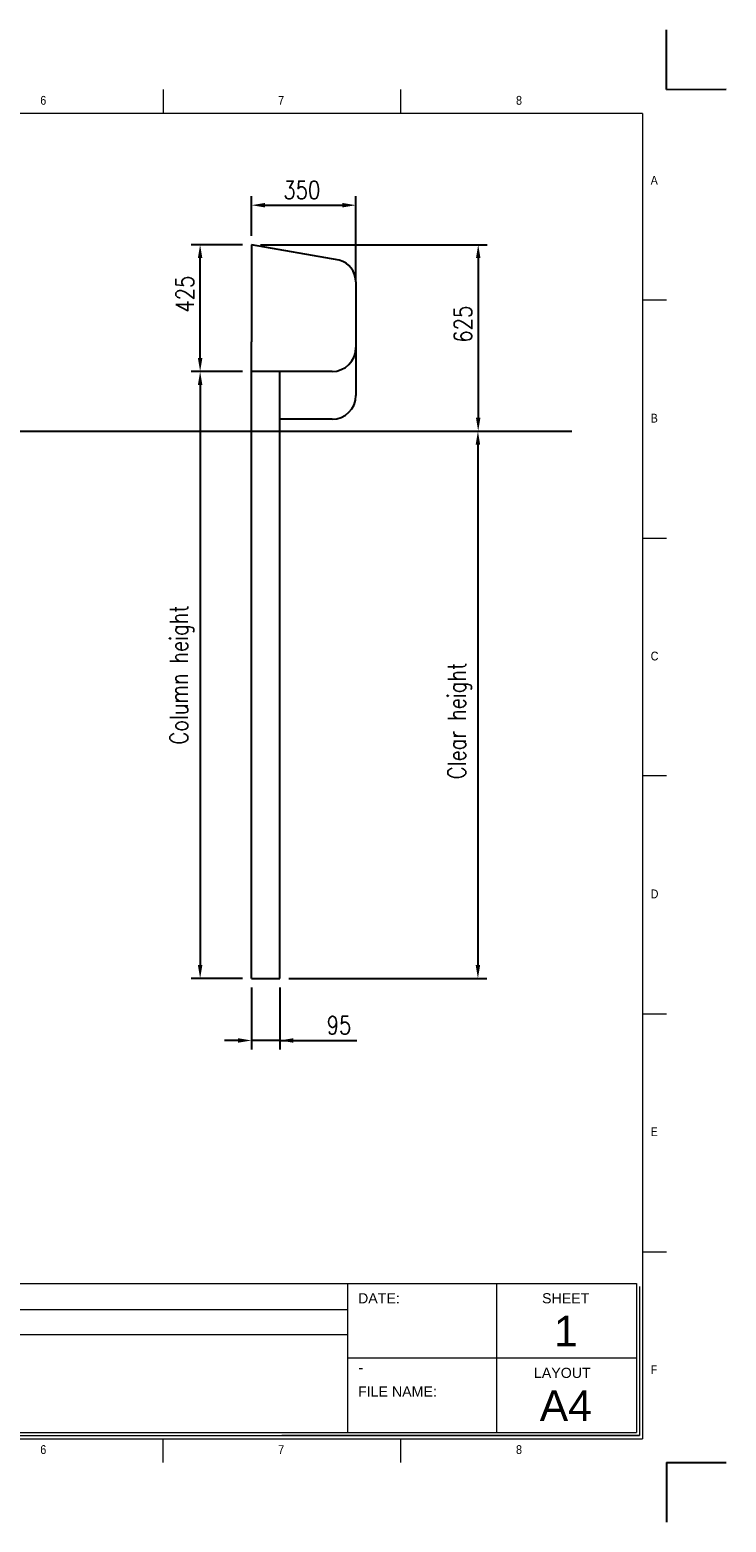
# Model space of a CAD drawing. Header units: millimetres. Extents: x 106533 to 120455, y 95328 to 100331.
# Tile 8 of 8: x 118121 to 120455, y 95329 to 100331. Entities that reach past the tile are written whole.
import ezdxf

# ---------------------------------------------------------------- set-up
doc = ezdxf.new("R2010")
doc.units = ezdxf.units.MM
doc.layers.add('Disegno', color=1, linetype='Continuous')
doc.layers.add('FORMAT', color=7, linetype='Continuous')
doc.styles.add('NYIP', font='romans.shx', dxfattribs={"width": 0.8})
doc.styles.add('SLDTEXTSTYLE0', font='GOTHIC.TTF', dxfattribs={"width": 0.913})
doc.styles.get("Standard").update_dxf_attribs({"font": 'arial.ttf'})
doc.dimstyles.new('STANDARD35', dxfattribs={"dimscale": 35, "dimtxt": 2, "dimasz": 1.5, "dimexe": 1, "dimexo": 1, "dimgap": 0.7, "dimtad": 1, "dimdec": 0, "dimdsep": 46, "dimtxsty": 'NYIP', "dimcen": 0, "dimclrd": 1, "dimclre": 1, "dimclrt": 2, "dimadec": 0, "dimazin": 0, "dimtfac": 1, "dimtdec": 0, "dimtix": 1, "dimtmove": 0, "dimatfit": 3, "dimfxl": 0, "dimtvp": 1, "dimtolj": 1, "dimtzin": 0, "dimarcsym": 0})

# ---------------------------------------------------------------- blocks, each defined once
blk = doc.blocks.new('A$C7C9C4F3F')
at = {"color": 7, "lineweight": 5}
for p, q in [((8295, 11245), (8295, 11504)), ((0, 1766), (199, 1766))]:
    blk.add_line(p, q, dxfattribs=at)
at = {"layer": 'FORMAT', "color": 7, "lineweight": 5}
for p, q in [((2216, 11304), (2216, 11504)), ((4209, 11504), (4209, 11304)), ((6202, 11304), (6202, 11504)), ((10188, 11304), (10188, 11504)), ((12181, 11504), (12181, 11304)), ((14174, 11304), (14174, 11504)), ((16199, 11304), (199, 11304)), ((199, 11304), (199, 199)), ((16199, 11304), (16199, 199)), ((199, 9738), (0, 9738)), ((16399, 9738), (16199, 9738)), ((0, 7745), (199, 7745)), ((16199, 7745), (16399, 7745)), ((0, 5752), (199, 5752)), ((16399, 5752), (16199, 5752)), ((0, 3759), (199, 3759)), ((16199, 3759), (16399, 3759)), ((16199, 1766), (16399, 1766)), ((8295, 0), (8295, 258)), ((199, 199), (16199, 199)), ((2224, 0), (2224, 199)), ((4018, 199), (4018, 0)), ((6210, 0), (6210, 199)), ((10188, 0), (10188, 199)), ((12181, 0), (12181, 199)), ((14174, 0), (14174, 199))]:
    blk.add_line(p, q, dxfattribs=at)
at = {"color": 7, "lineweight": 5, "char_height": 73.8, "attachment_point": 1, "style": 'SLDTEXTSTYLE0'}
for s, insert in [('1', (1203, 11450)), ('2', (3180, 11450)), ('3', (5173, 11450)), ('4', (7166, 11450)), ('5', (9159, 11450)), ('6', (11152, 11450)), ('7', (13145, 11450)), ('8', (15138, 11450)), ('A', (66, 10780)), ('A', (16266, 10780)), ('B', (66, 8787)), ('B', (16266, 8787)), ('C', (66, 6794)), ('C', (16266, 6794)), ('D', (66, 4801)), ('D', (16266, 4801)), ('E', (66, 2808)), ('1', (1012, 145)), ('2', (2988, 145)), ('3', (4981, 145)), ('4', (6974, 145))]:
    blk.add_mtext(s, dxfattribs=dict(at, insert=insert))
at = {"layer": 'FORMAT', "color": 7, "lineweight": 5, "char_height": 73.8, "attachment_point": 1, "style": 'SLDTEXTSTYLE0'}
for s, insert in [('E', (16266, 2808)), ('F', (66, 815)), ('F', (16266, 815)), ('5', (9159, 145)), ('6', (11152, 145)), ('7', (13145, 145)), ('8', (15138, 145))]:
    blk.add_mtext(s, dxfattribs=dict(at, insert=insert))
blk = doc.blocks.new('*D289')
at = {"color": 7, "lineweight": -2}
for p, q in [((118863.9, 97121.7), (118863.9, 96913.7)), ((118958.9, 97121.7), (118958.9, 96913.7)), ((118818.9, 96943.7), (118773.9, 96943.7)), ((118958.9, 96943.7), (118863.9, 96943.7)), ((118958.9, 96943.7), (119217.2, 96943.7)), ((119003.9, 96943.7), (119048.9, 96943.7))]:
    blk.add_line(p, q, dxfattribs=at)
at = {"color": 7}
for points in [[(118818.9, 96936.2), (118818.9, 96951.2), (118863.9, 96943.7)], [(119003.9, 96951.2), (119003.9, 96936.2), (118958.9, 96943.7)]]:
    blk.add_solid(points, dxfattribs=at)
at = {"layer": 'Defpoints', "color": 0}
for p in [(118863.9, 97151.7), (118958.9, 97151.7), (118863.9, 96943.7)]:
    blk.add_point(p, dxfattribs=at)
at = {"color": 7, "lineweight": 0, "insert": (119157.4, 96994.7), "char_height": 60, "attachment_point": 5, "style": 'NYIP'}
blk.add_mtext('\\A1;95', dxfattribs=at)
blk = doc.blocks.new('*D290')
at = {"color": 7, "lineweight": -2}
for p, q in [((118833.9, 99610.7), (118661.9, 99610.7)), ((118691.9, 99230.7), (118691.9, 99565.7)), ((118833.9, 99185.7), (118661.9, 99185.7))]:
    blk.add_line(p, q, dxfattribs=at)
at = {"color": 7}
for points in [[(118699.4, 99565.7), (118684.4, 99565.7), (118691.9, 99610.7)], [(118684.4, 99230.7), (118699.4, 99230.7), (118691.9, 99185.7)]]:
    blk.add_solid(points, dxfattribs=at)
at = {"layer": 'Defpoints', "color": 0}
for p in [(118691.9, 99610.7), (118863.9, 99610.7), (118863.9, 99185.7)]:
    blk.add_point(p, dxfattribs=at)
at = {"color": 7, "lineweight": 0, "insert": (118640.9, 99445), "char_height": 60, "attachment_point": 5, "rotation": 90, "style": 'NYIP'}
blk.add_mtext('\\A1;425', dxfattribs=at)
blk = doc.blocks.new('*D291')
at = {"color": 7, "lineweight": -2}
for p, q in [((118863.9, 99640.7), (118863.9, 99773.1)), ((118908.9, 99743.1), (119168.9, 99743.1)), ((119213.9, 99489.4), (119213.9, 99773.1))]:
    blk.add_line(p, q, dxfattribs=at)
at = {"color": 7}
for points in [[(118908.9, 99750.6), (118908.9, 99735.6), (118863.9, 99743.1)], [(119168.9, 99735.6), (119168.9, 99750.6), (119213.9, 99743.1)]]:
    blk.add_solid(points, dxfattribs=at)
at = {"layer": 'Defpoints', "color": 0}
for p in [(119213.9, 99743.1), (118863.9, 99610.7), (119213.9, 99459.4)]:
    blk.add_point(p, dxfattribs=at)
at = {"color": 7, "lineweight": 0, "insert": (119032.6, 99794.1), "char_height": 60, "attachment_point": 5, "style": 'NYIP'}
blk.add_mtext('\\A1;350', dxfattribs=at)
blk = doc.blocks.new('*D293')
at = {"color": 7, "lineweight": -2}
for p, q in [((118833.9, 99185.7), (118661.9, 99185.7)), ((118691.9, 99140.7), (118691.9, 97196.7)), ((118833.9, 97151.7), (118661.9, 97151.7))]:
    blk.add_line(p, q, dxfattribs=at)
at = {"color": 7}
for points in [[(118699.4, 99140.7), (118684.4, 99140.7), (118691.9, 99185.7)], [(118684.4, 97196.7), (118699.4, 97196.7), (118691.9, 97151.7)]]:
    blk.add_solid(points, dxfattribs=at)
at = {"layer": 'Defpoints', "color": 0}
for p in [(118863.9, 99185.7), (118691.9, 97151.7), (118863.9, 97151.7)]:
    blk.add_point(p, dxfattribs=at)
at = {"color": 7, "lineweight": 0, "insert": (118630.9, 98168.7), "char_height": 60, "attachment_point": 5, "rotation": 90, "style": 'NYIP'}
blk.add_mtext('\\A1;Column height', dxfattribs=at)
blk = doc.blocks.new('*D294')
at = {"color": 7, "lineweight": -2}
for p, q in [((118893.9, 99610.7), (119653.9, 99610.7)), ((119623.9, 99565.7), (119623.9, 99030.7)), ((118988.9, 98985.7), (119653.9, 98985.7))]:
    blk.add_line(p, q, dxfattribs=at)
at = {"color": 7}
for points in [[(119631.4, 99565.7), (119616.4, 99565.7), (119623.9, 99610.7)], [(119616.4, 99030.7), (119631.4, 99030.7), (119623.9, 98985.7)]]:
    blk.add_solid(points, dxfattribs=at)
at = {"layer": 'Defpoints', "color": 0}
for p in [(118863.9, 99610.7), (118958.9, 98985.7), (119623.9, 98985.7)]:
    blk.add_point(p, dxfattribs=at)
at = {"color": 7, "lineweight": 0, "insert": (119572.9, 99344.2), "char_height": 60, "attachment_point": 5, "rotation": 90, "style": 'NYIP'}
blk.add_mtext('\\A1;625', dxfattribs=at)
blk = doc.blocks.new('*D295')
at = {"color": 7, "lineweight": -2}
for p, q in [((119627.2, 98985.7), (119652.9, 98985.7)), ((119622.9, 98940.7), (119622.9, 97196.7)), ((118988.9, 97151.7), (119652.9, 97151.7))]:
    blk.add_line(p, q, dxfattribs=at)
at = {"color": 7}
for points in [[(119630.4, 98940.7), (119615.4, 98940.7), (119622.9, 98985.7)], [(119615.4, 97196.7), (119630.4, 97196.7), (119622.9, 97151.7)]]:
    blk.add_solid(points, dxfattribs=at)
at = {"layer": 'Defpoints', "color": 0}
for p in [(119597.2, 98985.7), (118958.9, 97151.7), (119622.9, 97151.7)]:
    blk.add_point(p, dxfattribs=at)
at = {"color": 7, "lineweight": 0, "insert": (119561.9, 98014.7), "char_height": 60, "attachment_point": 5, "rotation": 90, "style": 'NYIP'}
blk.add_mtext('\\A1;Clear height', dxfattribs=at)

msp = doc.modelspace()

# ---------------------------------------------------------------- linework, layer by layer
at = {"color": 7}
for p, q in [((120254.8, 100130.8), (120254.8, 100330.8)), ((120254.8, 95529.3), (120254.8, 95329.3))]:
    msp.add_line(p, q, dxfattribs=at)
for p, q in [((120254.8, 100130.8), (120454.8, 100131.7)), ((118863.9, 99610.7), (118863.9, 99285.7)), ((119158.3, 99558.6), (118863.9, 99610.7)), ((117099.4, 98985.7), (119937.6, 98985.7)), ((118863.9, 97151.7), (118958.9, 97151.7)), ((120254.8, 95529.3), (120454.8, 95529.3))]:
    msp.add_line(p, q)
at = {"lineweight": 5}
for p, q in [((117595.2, 96129.6), (120154.5, 96129.6)), ((119185.4, 96129.6), (119185.4, 95629.6)), ((119685.4, 96129.6), (119685.4, 95629.6)), ((120154.5, 96129.6), (120154.5, 95629.6)), ((120164.8, 96119.3), (120164.8, 95619.3)), ((117597.2, 96042.1), (119185.4, 96042.1)), ((117597.2, 95958.2), (119185.4, 95958.2)), ((119185.4, 95879.6), (120154.5, 95879.6)), ((117595.2, 95629.6), (120154.5, 95629.6)), ((117605.6, 95619.3), (120164.8, 95619.3)), ((120164.8, 95619.3), (118965.8, 95619.3)), ((118976.1, 95619.3), (120164.8, 95619.3))]:
    msp.add_line(p, q, dxfattribs=at)
msp.add_arc((119138.9, 99486.2), 75, 0, 75)
at = {"layer": 'Disegno', "color": 7}
for p, q in [((119213.9, 99486.2), (119213.9, 99365.7)), ((119213.9, 99459.4), (119213.9, 99105.7)), ((118863.9, 97151.7), (118863.9, 99285.7)), ((118863.9, 97151.7), (118863.9, 99285.7)), ((119133.9, 99185.7), (118863.9, 99185.7)), ((118958.9, 97151.7), (118958.9, 99185.7)), ((119133.9, 99025.7), (118958.9, 99025.7))]:
    msp.add_line(p, q, dxfattribs=at)
for centre in [(119133.9, 99265.7), (119133.9, 99105.7)]:
    msp.add_arc(centre, 80, 270, 0, dxfattribs=at)

# ---------------------------------------------------------------- block references
at = {"xscale": 0.4, "yscale": 0.4, "zscale": 0.4}
msp.add_blockref('A$C7C9C4F3F', (113695.4, 95529.3), dxfattribs=at)

# ---------------------------------------------------------------- texts
at = {"lineweight": 5}
for s, insert, char_height, width, attachment_point in [('{DATE:}', (119221.1, 96096.7), 34.04, 578.728, 1), ('{SHEET}', (119837.9, 96096.7), 34.04, 578.728, 1), ('{\\fArial|b0|i0|c0|p34;1}', (119917.4, 96020.8), 102, 223.943, 2), ('{\\fArial|b0|i0|c0|p34;\\H0.752x;-}', (119222, 95867.1), 50, 1044.717, 1), ('{LAYOUT}', (119810.6, 95846.7), 34.04, 578.728, 1), ('{FILE NAME:}', (119221.1, 95784.1), 34.043, 578.728, 1), ('{\\fArial|b0|i0|c0|p34;A4}', (119917.4, 95770.8), 102, 223.943, 2)]:
    msp.add_mtext(s, dxfattribs=dict(at, insert=insert, char_height=char_height, width=width, attachment_point=attachment_point))

# ---------------------------------------------------------------- dimensions: what is measured, and where the dimension line sits
at = {"color": 7, "lineweight": 0}
for base, p1, p2, picture, middle in [((119213.9, 99743.1), (118863.9, 99610.7), (119213.9, 99459.4), '*D291', (119032.6, 99743.1)), ((118863.9, 96943.7), (118958.9, 97151.7), (118863.9, 97151.7), '*D289', (119157.4, 96943.7))]:
    dim = msp.add_linear_dim(base=base, p1=p1, p2=p2, dimstyle='STANDARD35', override={"dimscale": 30, "dimclrd": 7, "dimclre": 7, "dimclrt": 7}, dxfattribs=at)
    dim.commit()
    dim.dimension.update_dxf_attribs({"geometry": picture, "text_midpoint": middle, "dimtype": 160})
for base, p1, p2, picture, middle in [((118691.9, 99610.7), (118863.9, 99185.7), (118863.9, 99610.7), '*D290', (118691.9, 99445)), ((119623.9, 98985.7), (118863.9, 99610.7), (118958.9, 98985.7), '*D294', (119623.9, 99344.2))]:
    dim = msp.add_linear_dim(base=base, p1=p1, p2=p2, angle=90, dimstyle='STANDARD35', override={"dimscale": 30, "dimclrd": 7, "dimclre": 7, "dimclrt": 7}, dxfattribs=at)
    dim.commit()
    dim.dimension.update_dxf_attribs({"geometry": picture, "text_midpoint": middle, "dimtype": 160})
dim = msp.add_linear_dim(base=(118691.9, 97151.7), p1=(118863.9, 99185.7), p2=(118863.9, 97151.7), angle=90, text='Column height', dimstyle='STANDARD35', override={"dimscale": 30, "dimclrd": 7, "dimclre": 7, "dimclrt": 7}, dxfattribs=at)
dim.commit()
dim.dimension.update_dxf_attribs({"geometry": '*D293', "text_midpoint": (118630.9, 98168.7)})
dim = msp.add_linear_dim(base=(119622.9, 97151.7), p1=(119597.2, 98985.7), p2=(118958.9, 97151.7), angle=90, text='Clear height', dimstyle='STANDARD35', override={"dimscale": 30, "dimclrd": 7, "dimclre": 7, "dimclrt": 7}, dxfattribs=at)
dim.commit()
dim.dimension.update_dxf_attribs({"geometry": '*D295', "text_midpoint": (119622.9, 98014.7), "dimtype": 160})

doc.saveas('drawing.dxf')
